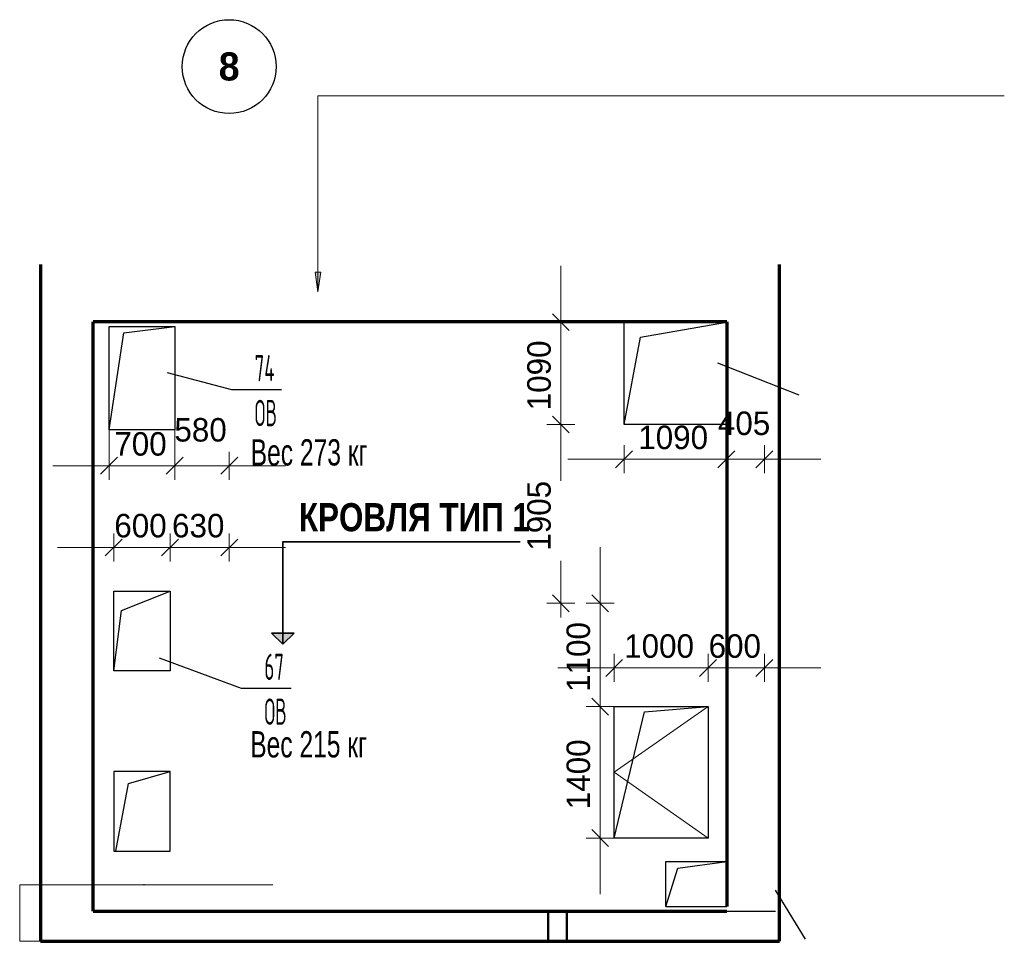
# Model space of a CAD drawing. Header units: millimetres. Extents: x -348641 to 659084, y -187953 to 16029.
# Tile 14 of 256: x -164131 to -153643, y -143850 to -134032. Entities that reach past the tile are written whole.
import ezdxf

# ---------------------------------------------------------------- set-up
doc = ezdxf.new("R2010")
doc.units = ezdxf.units.MM
doc.linetypes.add('______5', pattern=[1100, 800, -100, 100, -100])
for name, color, linetype, lineweight in [('_0.5', 94, 'Continuous', 50), ('A_28_САНТЕХ_УСТАН', 136, 'Continuous', 25), ('Standard', 7, 'Continuous', 25), ('Надписи', 200, 'Continuous', 18), ('Общий01', 7, 'Continuous', 13), ('Оси', 40, '______5', 18), ('Размерная линия_ общее', 7, 'Continuous', 25), ('Стена_ кирпичная кладка нес.', 7, 'Continuous', 70)]:
    doc.layers.add(name, color=color, linetype=linetype, lineweight=lineweight)
doc.styles.add('Century Gothic', font='GOTHIC.TTF')
doc.styles.get("Standard").update_dxf_attribs({"font": 'arial.ttf'})
doc.styles.add('TXT', font='txt_____.ttf')
doc.dimstyles.new('DIMSTYLE_5', dxfattribs={"dimtxt": 250, "dimasz": 300, "dimexe": 0, "dimexo": 0, "dimgap": 125, "dimtad": 2, "dimdec": 0, "dimrnd": 1, "dimzin": 12, "dimdsep": 46, "dimtxsty": 'Century Gothic', "dimblk1": 'ALL_ML_STRICH', "dimblk2": 'ALL_ML_STRICH', "dimsah": 1, "dimcen": 0, "dimclrd": 256, "dimclre": 256, "dimclrt": 256, "dimadec": 0, "dimazin": 0, "dimtfac": 1, "dimtdec": 0, "dimtix": 1, "dimtmove": 2, "dimatfit": 3, "dimfxl": 0, "dimtvp": 1.2, "dimtzin": 0, "dimlwd": 0, "dimlwe": 13, "dimarcsym": 0})
doc.dimstyles.new('DIMSTYLE_6', dxfattribs={"dimtxt": 250, "dimasz": 300, "dimexe": 0, "dimexo": 0, "dimgap": 125, "dimtad": 2, "dimdec": 0, "dimrnd": 1, "dimzin": 12, "dimdsep": 46, "dimtxsty": 'Century Gothic', "dimblk1": 'ALL_ML_STRICH', "dimblk2": 'ALL_ML_STRICH', "dimsah": 1, "dimcen": 0, "dimclrd": 256, "dimclre": 256, "dimclrt": 256, "dimadec": 0, "dimazin": 0, "dimtfac": 1, "dimtdec": 0, "dimtix": 1, "dimtmove": 2, "dimatfit": 3, "dimfxl": 0, "dimtzin": 0, "dimlwd": 0, "dimlwe": 13, "dimarcsym": 0})
doc.dimstyles.get("Standard").update_dxf_attribs({"dimtxt": 0.18, "dimasz": 0.18, "dimexe": 0.18, "dimexo": 0.0625, "dimgap": 0.09, "dimtad": 0, "dimtih": 1, "dimtoh": 1, "dimdec": 4, "dimzin": 0, "dimdsep": 46, "dimtxsty": 'Standard', "dimcen": 0.09, "dimadec": 0, "dimazin": 0, "dimtfac": 1, "dimtdec": 4, "dimtofl": 0, "dimtmove": 0, "dimatfit": 3, "dimfxl": 1, "dimtolj": 1, "dimtzin": 0, "dimarcsym": 0})

# ---------------------------------------------------------------- blocks, each defined once
blk = doc.blocks.new('NSY101')
at = {"color": 0, "linetype": 'ByBlock', "lineweight": -2}
blk.add_circle((0, 0), 50.00000381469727, dxfattribs=at)
blk = doc.blocks.new('СЛОЖНЫЙ_ОБЪЕКТ_4')
at = {"layer": 'Оси', "color": 16, "linetype": 'Continuous', "lineweight": 25, "transparency": 33554687, "xscale": 9.999999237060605, "yscale": 9.999999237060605, "zscale": 9.999999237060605}
blk.add_blockref('NSY101', (26112.97181722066, -989.4981304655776), dxfattribs=at)
at = {"layer": 'Оси', "color": 16, "linetype": 'Continuous', "lineweight": 25, "transparency": 33554687, "insert": (26112.97181722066, -989.4981304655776), "char_height": 300, "width": 385, "attachment_point": 5, "style": 'Century Gothic'}
blk.add_mtext('\\A1;{\\fCentury Gothic|i0|b1;\\H300.000000;\\W1.000000;\\C16;8}\\P', dxfattribs=at)
blk = doc.blocks.new('ALL_ML_STRICH')
at = {"color": 0, "linetype": 'ByBlock', "lineweight": -2}
for p, q in [((0, -0.5), (0, 0.5)), ((-1, 0), (0.5, 0)), ((-0.3, -0.3), (0.3, 0.3))]:
    blk.add_line(p, q, dxfattribs=at)
blk = doc.blocks.new('*D1251')
at = {"layer": 'DEFPOINTS', "color": 0, "linetype": 'Continuous', "lineweight": 0, "transparency": 16777216}
for p in [(-87735.34117424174, -122780.2709260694), (-87135.34117424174, -122780.2709260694), (-87135.34117424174, -122780.2709260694)]:
    blk.add_point(p, dxfattribs=at)
at = {"layer": 'Размерная линия_ общее', "color": 218, "linetype": 'Continuous', "lineweight": 0, "transparency": 16777216}
for p, q in [((-88035.34117424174, -122780.2709260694), (-88335.34117424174, -122780.2709260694)), ((-87735.34117424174, -122780.2709260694), (-87135.34117424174, -122780.2709260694)), ((-86835.34117424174, -122780.2709260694), (-86535.34117424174, -122780.2709260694))]:
    blk.add_line(p, q, dxfattribs=at)
at = {"layer": 'Размерная линия_ общее', "color": 218, "linetype": 'Continuous', "lineweight": 0, "transparency": 16777216, "xscale": 300, "yscale": 300, "zscale": 300}
blk.add_blockref('ALL_ML_STRICH', (-87735.34117424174, -122780.2709260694), dxfattribs=at)
at = {"layer": 'Размерная линия_ общее', "color": 218, "linetype": 'Continuous', "lineweight": 0, "transparency": 16777216, "xscale": 300, "yscale": 300, "zscale": 300, "rotation": 180}
blk.add_blockref('ALL_ML_STRICH', (-87135.34117424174, -122780.2709260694), dxfattribs=at)
at = {"layer": 'Размерная линия_ общее', "color": 218, "linetype": 'Continuous', "lineweight": 13, "transparency": 16777216, "insert": (-87450.50942713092, -122548.9826867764), "char_height": 250, "width": 535.7142857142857, "attachment_point": 5, "style": 'Century Gothic'}
blk.add_mtext('600', dxfattribs=at)
blk = doc.blocks.new('*D1252')
at = {"layer": 'DEFPOINTS', "color": 0, "linetype": 'Continuous', "lineweight": 0, "transparency": 16777216}
for p in [(-87135.34117424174, -122780.2709260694), (-86505.34266155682, -122780.2709260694), (-86505.34266155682, -122780.2709260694)]:
    blk.add_point(p, dxfattribs=at)
at = {"layer": 'Размерная линия_ общее', "color": 218, "linetype": 'Continuous', "lineweight": 0, "transparency": 16777216}
for p, q in [((-87435.34117424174, -122780.2709260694), (-87735.34117424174, -122780.2709260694)), ((-87135.34117424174, -122780.2709260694), (-86505.34266155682, -122780.2709260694)), ((-86205.34266155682, -122780.2709260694), (-85905.34266155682, -122780.2709260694))]:
    blk.add_line(p, q, dxfattribs=at)
at = {"layer": 'Размерная линия_ общее', "color": 218, "linetype": 'Continuous', "lineweight": 0, "transparency": 16777216, "xscale": 300, "yscale": 300, "zscale": 300}
blk.add_blockref('ALL_ML_STRICH', (-87135.34117424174, -122780.2709260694), dxfattribs=at)
at = {"layer": 'Размерная линия_ общее', "color": 218, "linetype": 'Continuous', "lineweight": 0, "transparency": 16777216, "xscale": 300, "yscale": 300, "zscale": 300, "rotation": 180}
blk.add_blockref('ALL_ML_STRICH', (-86505.34266155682, -122780.2709260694), dxfattribs=at)
at = {"layer": 'Размерная линия_ общее', "color": 218, "linetype": 'Continuous', "lineweight": 13, "transparency": 16777216, "insert": (-86835.51017078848, -122548.9826867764), "char_height": 250, "width": 535.7142857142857, "attachment_point": 5, "style": 'Century Gothic'}
blk.add_mtext('630', dxfattribs=at)
blk = doc.blocks.new('*D1253')
at = {"layer": 'DEFPOINTS', "color": 0, "linetype": 'Continuous', "lineweight": 0, "transparency": 16777216}
for p in [(-82300.25786889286, -121839.9589793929), (-81210.25786889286, -121839.9589793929), (-81210.25786889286, -121839.9589793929)]:
    blk.add_point(p, dxfattribs=at)
at = {"layer": 'Размерная линия_ общее', "color": 218, "linetype": 'Continuous', "lineweight": 0, "transparency": 16777216}
for p, q in [((-82600.25786889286, -121839.9589793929), (-82900.25786889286, -121839.9589793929)), ((-82300.25786889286, -121839.9589793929), (-81210.25786889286, -121839.9589793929)), ((-80910.25786889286, -121839.9589793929), (-80610.25786889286, -121839.9589793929))]:
    blk.add_line(p, q, dxfattribs=at)
at = {"layer": 'Размерная линия_ общее', "color": 218, "linetype": 'Continuous', "lineweight": 0, "transparency": 16777216, "xscale": 300, "yscale": 300, "zscale": 300}
blk.add_blockref('ALL_ML_STRICH', (-82300.25786889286, -121839.9589793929), dxfattribs=at)
at = {"layer": 'Размерная линия_ общее', "color": 218, "linetype": 'Continuous', "lineweight": 0, "transparency": 16777216, "xscale": 300, "yscale": 300, "zscale": 300, "rotation": 180}
blk.add_blockref('ALL_ML_STRICH', (-81210.25786889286, -121839.9589793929), dxfattribs=at)
at = {"layer": 'Размерная линия_ общее', "color": 218, "linetype": 'Continuous', "lineweight": 13, "transparency": 16777216, "insert": (-81776.81754646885, -121608.6707400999), "char_height": 250, "width": 714.2857142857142, "attachment_point": 5, "style": 'Century Gothic'}
blk.add_mtext('1090', dxfattribs=at)
blk = doc.blocks.new('*D1254')
at = {"layer": 'DEFPOINTS', "color": 0, "linetype": 'Continuous', "lineweight": 0, "transparency": 16777216}
for p in [(-81210.25786889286, -121839.9589793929), (-80805.34266155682, -121839.9589793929), (-80805.34266155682, -121839.9589793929)]:
    blk.add_point(p, dxfattribs=at)
at = {"layer": 'Размерная линия_ общее', "color": 218, "linetype": 'Continuous', "lineweight": 0, "transparency": 16777216}
for p, q in [((-81510.25786889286, -121839.9589793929), (-81810.25786889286, -121839.9589793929)), ((-81210.25786889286, -121839.9589793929), (-80805.34266155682, -121839.9589793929)), ((-80505.34266155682, -121839.9589793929), (-80205.34266155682, -121839.9589793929))]:
    blk.add_line(p, q, dxfattribs=at)
at = {"layer": 'Размерная линия_ общее', "color": 218, "linetype": 'Continuous', "lineweight": 0, "transparency": 16777216, "xscale": 300, "yscale": 300, "zscale": 300}
blk.add_blockref('ALL_ML_STRICH', (-81210.25786889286, -121839.9589793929), dxfattribs=at)
at = {"layer": 'Размерная линия_ общее', "color": 218, "linetype": 'Continuous', "lineweight": 0, "transparency": 16777216, "xscale": 300, "yscale": 300, "zscale": 300, "rotation": 180}
blk.add_blockref('ALL_ML_STRICH', (-80805.34266155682, -121839.9589793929), dxfattribs=at)
at = {"layer": 'Размерная линия_ общее', "color": 218, "linetype": 'Continuous', "lineweight": 13, "transparency": 16777216, "insert": (-81021.51178314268, -121458.6707400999), "char_height": 250, "width": 535.7142857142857, "attachment_point": 5, "style": 'Century Gothic'}
blk.add_mtext('405', dxfattribs=at)
blk = doc.blocks.new('*D1255')
at = {"layer": 'DEFPOINTS', "color": 0, "linetype": 'Continuous', "lineweight": 0, "transparency": 16777216}
for p in [(-82973.11859155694, -121469.9589793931), (-82973.11859155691, -121469.9589793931), (-82973.11859155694, -123374.8707700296)]:
    blk.add_point(p, dxfattribs=at)
at = {"layer": 'Размерная линия_ общее', "color": 218, "linetype": 'Continuous', "lineweight": 0, "transparency": 16777216}
for p, q in [((-82973.11859155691, -121769.9589793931), (-82973.11859155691, -121964.1017738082)), ((-82973.11859155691, -123074.8707700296), (-82973.11859155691, -122920.9338608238))]:
    blk.add_line(p, q, dxfattribs=at)
at = {"layer": 'Размерная линия_ общее', "color": 218, "linetype": 'Continuous', "lineweight": 0, "transparency": 16777216, "xscale": 300, "yscale": 300, "zscale": 300}
for p, rotation in [((-82973.11859155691, -121469.9589793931), 90), ((-82973.11859155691, -123374.8707700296), 270)]:
    blk.add_blockref('ALL_ML_STRICH', p, dxfattribs=dict(at, rotation=rotation))
at = {"layer": 'Размерная линия_ общее', "color": 218, "linetype": 'Continuous', "lineweight": 13, "transparency": 16777216, "insert": (-83204.40683084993, -122442.517817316), "char_height": 250, "width": 714.2857142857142, "attachment_point": 5, "rotation": 90, "style": 'Century Gothic'}
blk.add_mtext('1905', dxfattribs=at)
blk = doc.blocks.new('*D1256')
at = {"layer": 'DEFPOINTS', "color": 0, "linetype": 'Continuous', "lineweight": 0, "transparency": 16777216}
for p in [(-82973.11859155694, -120379.9589793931), (-82973.11859155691, -120379.9589793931), (-82973.11859155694, -121469.9589793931)]:
    blk.add_point(p, dxfattribs=at)
at = {"layer": 'Размерная линия_ общее', "color": 218, "linetype": 'Continuous', "lineweight": 0, "transparency": 16777216}
for p, q in [((-82973.11859155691, -120079.9589793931), (-82973.11859155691, -119779.9589793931)), ((-82973.11859155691, -121469.9589793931), (-82973.11859155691, -120379.9589793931)), ((-82973.11859155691, -121769.9589793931), (-82973.11859155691, -122069.9589793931))]:
    blk.add_line(p, q, dxfattribs=at)
at = {"layer": 'Размерная линия_ общее', "color": 218, "linetype": 'Continuous', "lineweight": 0, "transparency": 16777216, "xscale": 300, "yscale": 300, "zscale": 300}
for p, rotation in [((-82973.11859155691, -120379.9589793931), 270), ((-82973.11859155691, -121469.9589793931), 90)]:
    blk.add_blockref('ALL_ML_STRICH', p, dxfattribs=dict(at, rotation=rotation))
at = {"layer": 'Размерная линия_ общее', "color": 218, "linetype": 'Continuous', "lineweight": 13, "transparency": 16777216, "insert": (-83204.40683084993, -120946.518656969), "char_height": 250, "width": 714.2857142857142, "attachment_point": 5, "rotation": 90, "style": 'Century Gothic'}
blk.add_mtext('1090', dxfattribs=at)
blk = doc.blocks.new('*D1257')
at = {"layer": 'DEFPOINTS', "color": 0, "linetype": 'Continuous', "lineweight": 0, "transparency": 16777216}
for p in [(-87785.34395125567, -121093.5569515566), (-87085.3439512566, -121093.5569515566), (-87085.3439512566, -121909.5630098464)]:
    blk.add_point(p, dxfattribs=at)
at = {"layer": 'Размерная линия_ общее', "color": 218, "linetype": 'Continuous', "lineweight": 13, "transparency": 16777216}
for p, q in [((-87785.34395125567, -121093.5569515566), (-87785.34395125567, -121909.5630098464)), ((-87085.3439512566, -121093.5569515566), (-87085.3439512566, -121909.5630098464))]:
    blk.add_line(p, q, dxfattribs=at)
at = {"layer": 'Размерная линия_ общее', "color": 218, "linetype": 'Continuous', "lineweight": 0, "transparency": 16777216}
for p, q in [((-88085.34395125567, -121909.5630098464), (-88385.34395125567, -121909.5630098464)), ((-87785.34395125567, -121909.5630098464), (-87085.3439512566, -121909.5630098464)), ((-86785.3439512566, -121909.5630098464), (-86485.3439512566, -121909.5630098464))]:
    blk.add_line(p, q, dxfattribs=at)
at = {"layer": 'Размерная линия_ общее', "color": 218, "linetype": 'Continuous', "lineweight": 0, "transparency": 16777216, "xscale": 300, "yscale": 300, "zscale": 300}
blk.add_blockref('ALL_ML_STRICH', (-87785.34395125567, -121909.5630098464), dxfattribs=at)
at = {"layer": 'Размерная линия_ общее', "color": 218, "linetype": 'Continuous', "lineweight": 0, "transparency": 16777216, "xscale": 300, "yscale": 300, "zscale": 300, "rotation": 180}
blk.add_blockref('ALL_ML_STRICH', (-87085.3439512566, -121909.5630098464), dxfattribs=at)
at = {"layer": 'Размерная линия_ общее', "color": 218, "linetype": 'Continuous', "lineweight": 13, "transparency": 16777216, "insert": (-87450.51220414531, -121678.2747705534), "char_height": 250, "width": 535.7142857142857, "attachment_point": 5, "style": 'Century Gothic'}
blk.add_mtext('700', dxfattribs=at)
blk = doc.blocks.new('*D1258')
at = {"layer": 'DEFPOINTS', "color": 0, "linetype": 'Continuous', "lineweight": 0, "transparency": 16777216}
for p in [(-87085.3439512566, -121093.5569515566), (-86505.34266155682, -121909.5630098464), (-86505.34266155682, -121909.5630098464)]:
    blk.add_point(p, dxfattribs=at)
at = {"layer": 'Размерная линия_ общее', "color": 218, "linetype": 'Continuous', "lineweight": 13, "transparency": 16777216}
blk.add_line((-87085.3439512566, -121093.5569515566), (-87085.3439512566, -121909.5630098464), dxfattribs=at)
at = {"layer": 'Размерная линия_ общее', "color": 218, "linetype": 'Continuous', "lineweight": 0, "transparency": 16777216}
for p, q in [((-87385.3439512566, -121909.5630098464), (-87685.3439512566, -121909.5630098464)), ((-87085.3439512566, -121909.5630098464), (-86505.34266155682, -121909.5630098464)), ((-86205.34266155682, -121909.5630098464), (-85905.34266155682, -121909.5630098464))]:
    blk.add_line(p, q, dxfattribs=at)
at = {"layer": 'Размерная линия_ общее', "color": 218, "linetype": 'Continuous', "lineweight": 0, "transparency": 16777216, "xscale": 300, "yscale": 300, "zscale": 300}
blk.add_blockref('ALL_ML_STRICH', (-87085.3439512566, -121909.5630098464), dxfattribs=at)
at = {"layer": 'Размерная линия_ общее', "color": 218, "linetype": 'Continuous', "lineweight": 0, "transparency": 16777216, "xscale": 300, "yscale": 300, "zscale": 300, "rotation": 180}
blk.add_blockref('ALL_ML_STRICH', (-86505.34266155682, -121909.5630098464), dxfattribs=at)
at = {"layer": 'Размерная линия_ общее', "color": 218, "linetype": 'Continuous', "lineweight": 13, "transparency": 16777216, "insert": (-86810.5115592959, -121528.2747705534), "char_height": 250, "width": 535.7142857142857, "attachment_point": 5, "style": 'Century Gothic'}
blk.add_mtext('580', dxfattribs=at)
blk = doc.blocks.new('*D1259')
at = {"layer": 'DEFPOINTS', "color": 0, "linetype": 'Continuous', "lineweight": 0, "transparency": 16777216}
for p in [(-82554.62399980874, -124474.8707700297), (-82554.62399980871, -124474.8707700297), (-82554.62399980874, -125874.8707700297)]:
    blk.add_point(p, dxfattribs=at)
at = {"layer": 'Размерная линия_ общее', "color": 218, "linetype": 'Continuous', "lineweight": 0, "transparency": 16777216}
for p, q in [((-82554.62399980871, -124174.8707700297), (-82554.62399980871, -123874.8707700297)), ((-82554.62399980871, -125874.8707700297), (-82554.62399980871, -124474.8707700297)), ((-82554.62399980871, -126174.8707700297), (-82554.62399980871, -126474.8707700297))]:
    blk.add_line(p, q, dxfattribs=at)
at = {"layer": 'Размерная линия_ общее', "color": 218, "linetype": 'Continuous', "lineweight": 0, "transparency": 16777216, "xscale": 300, "yscale": 300, "zscale": 300}
for p, rotation in [((-82554.62399980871, -124474.8707700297), 270), ((-82554.62399980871, -125874.8707700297), 90)]:
    blk.add_blockref('ALL_ML_STRICH', p, dxfattribs=dict(at, rotation=rotation))
at = {"layer": 'Размерная линия_ общее', "color": 218, "linetype": 'Continuous', "lineweight": 13, "transparency": 16777216, "insert": (-82785.91223910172, -125196.4304476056), "char_height": 250, "width": 714.2857142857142, "attachment_point": 5, "rotation": 90, "style": 'Century Gothic'}
blk.add_mtext('1400', dxfattribs=at)
blk = doc.blocks.new('*D1260')
at = {"layer": 'DEFPOINTS', "color": 0, "linetype": 'Continuous', "lineweight": 0, "transparency": 16777216}
for p in [(-82554.62399980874, -123374.8707700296), (-82554.62399980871, -123374.8707700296), (-82554.62399980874, -124474.8707700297)]:
    blk.add_point(p, dxfattribs=at)
at = {"layer": 'Размерная линия_ общее', "color": 218, "linetype": 'Continuous', "lineweight": 0, "transparency": 16777216}
for p, q in [((-82554.62399980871, -123074.8707700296), (-82554.62399980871, -122774.8707700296)), ((-82554.62399980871, -124474.8707700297), (-82554.62399980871, -123374.8707700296)), ((-82554.62399980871, -124774.8707700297), (-82554.62399980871, -125074.8707700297))]:
    blk.add_line(p, q, dxfattribs=at)
at = {"layer": 'Размерная линия_ общее', "color": 218, "linetype": 'Continuous', "lineweight": 0, "transparency": 16777216, "xscale": 300, "yscale": 300, "zscale": 300}
for p, rotation in [((-82554.62399980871, -123374.8707700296), 270), ((-82554.62399980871, -124474.8707700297), 90)]:
    blk.add_blockref('ALL_ML_STRICH', p, dxfattribs=dict(at, rotation=rotation))
at = {"layer": 'Размерная линия_ общее', "color": 218, "linetype": 'Continuous', "lineweight": 13, "transparency": 16777216, "insert": (-82785.91223910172, -123946.4304476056), "char_height": 250, "width": 714.2857142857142, "attachment_point": 5, "rotation": 90, "style": 'Century Gothic'}
blk.add_mtext('1100', dxfattribs=at)
blk = doc.blocks.new('*D1261')
at = {"layer": 'DEFPOINTS', "color": 0, "linetype": 'Continuous', "lineweight": 0, "transparency": 16777216}
for p in [(-82405.34266155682, -124062.7493627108), (-81405.34266155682, -124062.7493627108), (-81405.34266155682, -124062.7493627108)]:
    blk.add_point(p, dxfattribs=at)
at = {"layer": 'Размерная линия_ общее', "color": 218, "linetype": 'Continuous', "lineweight": 0, "transparency": 16777216}
for p, q in [((-82705.34266155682, -124062.7493627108), (-83005.34266155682, -124062.7493627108)), ((-82405.34266155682, -124062.7493627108), (-81405.34266155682, -124062.7493627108)), ((-81105.34266155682, -124062.7493627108), (-80805.34266155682, -124062.7493627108))]:
    blk.add_line(p, q, dxfattribs=at)
at = {"layer": 'Размерная линия_ общее', "color": 218, "linetype": 'Continuous', "lineweight": 0, "transparency": 16777216, "xscale": 300, "yscale": 300, "zscale": 300}
blk.add_blockref('ALL_ML_STRICH', (-82405.34266155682, -124062.7493627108), dxfattribs=at)
at = {"layer": 'Размерная линия_ общее', "color": 218, "linetype": 'Continuous', "lineweight": 0, "transparency": 16777216, "xscale": 300, "yscale": 300, "zscale": 300, "rotation": 180}
blk.add_blockref('ALL_ML_STRICH', (-81405.34266155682, -124062.7493627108), dxfattribs=at)
at = {"layer": 'Размерная линия_ общее', "color": 218, "linetype": 'Continuous', "lineweight": 13, "transparency": 16777216, "insert": (-81926.90233913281, -123831.4611234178), "char_height": 250, "width": 714.2857142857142, "attachment_point": 5, "style": 'Century Gothic'}
blk.add_mtext('1000', dxfattribs=at)
blk = doc.blocks.new('*D1262')
at = {"layer": 'DEFPOINTS', "color": 0, "linetype": 'Continuous', "lineweight": 0, "transparency": 16777216}
for p in [(-81405.34266155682, -124062.7493627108), (-80805.34266155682, -124062.7493627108), (-80805.34266155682, -124062.7493627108)]:
    blk.add_point(p, dxfattribs=at)
at = {"layer": 'Размерная линия_ общее', "color": 218, "linetype": 'Continuous', "lineweight": 0, "transparency": 16777216}
for p, q in [((-81705.34266155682, -124062.7493627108), (-82005.34266155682, -124062.7493627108)), ((-81405.34266155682, -124062.7493627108), (-80805.34266155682, -124062.7493627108)), ((-80505.34266155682, -124062.7493627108), (-80205.34266155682, -124062.7493627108))]:
    blk.add_line(p, q, dxfattribs=at)
at = {"layer": 'Размерная линия_ общее', "color": 218, "linetype": 'Continuous', "lineweight": 0, "transparency": 16777216, "xscale": 300, "yscale": 300, "zscale": 300}
blk.add_blockref('ALL_ML_STRICH', (-81405.34266155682, -124062.7493627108), dxfattribs=at)
at = {"layer": 'Размерная линия_ общее', "color": 218, "linetype": 'Continuous', "lineweight": 0, "transparency": 16777216, "xscale": 300, "yscale": 300, "zscale": 300, "rotation": 180}
blk.add_blockref('ALL_ML_STRICH', (-80805.34266155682, -124062.7493627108), dxfattribs=at)
at = {"layer": 'Размерная линия_ общее', "color": 218, "linetype": 'Continuous', "lineweight": 13, "transparency": 16777216, "insert": (-81120.510914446, -123831.4611234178), "char_height": 250, "width": 535.7142857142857, "attachment_point": 5, "style": 'Century Gothic'}
blk.add_mtext('600', dxfattribs=at)
blk = doc.blocks.new('*D1263')
at = {"color": 0, "lineweight": -2, "transparency": 16777216}
for p, q in [((-86041.56933178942, -126374.8707700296), (-88736.73270531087, -126374.8707700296)), ((-88736.55270531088, -126375.0507700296), (-88736.55270531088, -126674.9103020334)), ((-88736.55270531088, -126975.1336403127), (-88736.55270531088, -126675.274108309)), ((-86041.56933178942, -126975.3136403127), (-88736.73270531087, -126975.3136403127))]:
    blk.add_line(p, q, dxfattribs=at)
at = {"color": 0, "lineweight": 0, "transparency": 16777216}
for points in [[(-88736.58270531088, -126375.0507700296), (-88736.52270531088, -126375.0507700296), (-88736.55270531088, -126374.8707700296)], [(-88736.58270531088, -126975.1336403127), (-88736.52270531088, -126975.1336403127), (-88736.55270531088, -126975.3136403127)]]:
    blk.add_solid(points, dxfattribs=at)
at = {"layer": 'DEFPOINTS', "color": 0, "lineweight": 0, "transparency": 16777216}
for p in [(-88736.55270531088, -126374.8707700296), (-86041.50683178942, -126374.8707700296), (-86041.50683178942, -126975.3136403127)]:
    blk.add_point(p, dxfattribs=at)
at = {"color": 0, "transparency": 16777216, "insert": (-88736.55270531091, -126675.0922051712), "char_height": 0.18, "attachment_point": 5}
blk.add_mtext('\\A1;600.4429', dxfattribs=at)
blk = doc.blocks.new('sdsdsd')
at = {"layer": 'Стена_ кирпичная кладка нес.', "linetype": 'Continuous', "lineweight": 13, "transparency": 33554687}
blk.add_hatch(color=7, dxfattribs=at).paths.add_polyline_path([(-85589.81636410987, -119847.3830978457), (-85559.81660825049, -120057.3830978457), (-85529.81660825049, -119847.3830978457)])
at = {"layer": 'Стена_ кирпичная кладка нес.', "linetype": 'Continuous', "lineweight": 35, "transparency": 33554687}
blk.add_hatch(color=7, dxfattribs=at).paths.add_polyline_path([(-86055.0227850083, -123691.4678146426), (-85935.02302914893, -123811.4677536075), (-85815.02302914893, -123691.4678146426)])
at = {"layer": 'A_28_САНТЕХ_УСТАН', "color": 7, "linetype": 'Continuous', "lineweight": 25, "transparency": 33554687}
blk.add_line((-87415.34266155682, -126364.8707700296), (-87415.34266155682, -126374.8707700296), dxfattribs=at)
at = {"layer": 'Standard', "color": 7, "linetype": 'Continuous', "lineweight": 70, "transparency": 33554687}
for p, q in [((-88515.34266155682, -119764.8711101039), (-88515.34266155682, -126975.3136403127)), ((-80645.34266155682, -126975.3136403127), (-80645.34266155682, -119764.8711101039)), ((-81205.34266155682, -120374.8707700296), (-87955.34266155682, -120374.8707700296)), ((-87955.34266155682, -126655.1753579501), (-87955.34266155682, -120374.8707700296)), ((-81205.34266155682, -120374.8707700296), (-81205.34266155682, -126605.1753579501)), ((-87955.34266155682, -124765.3151299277), (-87955.34266155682, -124514.3969676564)), ((-87955.34266155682, -126655.1753579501), (-81205.34266155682, -126655.1753579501)), ((-88515.34266155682, -126975.3136403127), (-80645.34266155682, -126975.3136403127))]:
    blk.add_line(p, q, dxfattribs=at)
at = {"layer": 'Standard', "color": 1, "linetype": 'Continuous', "lineweight": 25, "true_color": 0xff1c1c, "transparency": 33554687}
for p, q in [((-87166.16243867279, -120914.3426653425), (-86480.05239730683, -121096.4410440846)), ((-81303.09297782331, -120813.3413447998), (-80439.95930171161, -121154.3430331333)), ((-86480.05239730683, -121096.4410440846), (-85948.3758171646, -121096.4410440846)), ((-87252.32271375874, -123956.2502995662), (-86376.6471542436, -124277.8242798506)), ((-86376.6471542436, -124277.8242798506), (-85844.97057410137, -124277.8242798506)), ((-80691.03469990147, -126431.1230237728), (-80371.08015368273, -126951.323675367))]:
    blk.add_line(p, q, dxfattribs=at)
at = {"layer": 'Standard', "color": 7, "linetype": 'Continuous', "lineweight": 13, "transparency": 33554687}
for p, q in [((-81405.34266155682, -124474.8707700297), (-82405.34266155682, -125174.8707700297)), ((-82405.34266155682, -125174.8707700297), (-81405.34266155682, -125874.8707700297))]:
    blk.add_line(p, q, dxfattribs=at)
at = {"layer": 'Standard', "color": 7, "linetype": 'Continuous', "lineweight": 25, "transparency": 33554687}
for points in [[(-82300.25786889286, -120379.958979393), (-81210.25786889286, -120379.958979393), (-81210.25786889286, -121469.958979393), (-82300.25786889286, -121469.958979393), (-82300.25786889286, -120379.958979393)], [(-87085.3439512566, -121524.872347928), (-87785.34395125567, -121524.872347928), (-87785.34395125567, -120424.8729812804), (-87085.3439512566, -120424.8729812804), (-87085.3439512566, -121524.872347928)], [(-87735.34117424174, -123244.8710768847), (-87135.34117424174, -123244.8710768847), (-87135.34117424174, -124094.8710768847), (-87735.34117424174, -124094.8710768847), (-87735.34117424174, -123244.8710768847)], [(-81405.34266155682, -125874.8707700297), (-82405.34266155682, -125874.8707700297), (-82405.34266155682, -124474.8707700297), (-81405.34266155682, -124474.8707700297), (-81405.34266155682, -125874.8707700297)], [(-87135.340087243, -125164.8707700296), (-87735.340087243, -125164.8707700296), (-87735.340087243, -126014.8707700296), (-87135.340087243, -126014.8707700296), (-87135.340087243, -125164.8707700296)]]:
    blk.add_lwpolyline(points, close=True, dxfattribs=at)
for points in [[(-82300.25786889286, -121469.958979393), (-82125.73792370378, -120540.5080628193), (-81210.25786889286, -120379.958979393)], [(-87785.34395125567, -121524.872347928), (-87627.08798018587, -120492.1799510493), (-87085.3439512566, -120424.8729812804)], [(-87735.34117424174, -124094.8710768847), (-87653.34625424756, -123449.6992976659), (-87135.34117424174, -123244.8710768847)], [(-82405.34266155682, -125874.8707700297), (-82080.61733864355, -124531.3010655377), (-81405.34266155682, -124474.8707700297)], [(-87712.79141602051, -126014.8707700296), (-87578.75986841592, -125295.672073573), (-87135.340087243, -125164.8707700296)], [(-81855.34266155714, -126605.1753579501), (-81728.17652887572, -126195.8823286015), (-81205.34266155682, -126124.8833313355)]]:
    blk.add_lwpolyline(points, dxfattribs=at)
at = {"layer": 'Общий01', "color": 7, "linetype": 'Continuous', "lineweight": 25, "transparency": 33554687}
for p, q in [((-81855.34266155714, -126124.8833313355), (-81205.34266155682, -126124.8833313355)), ((-81855.34266155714, -126605.1753579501), (-81855.34266155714, -126124.8833313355)), ((-82225.34266156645, -126655.1753579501), (-80685.34266156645, -126655.1753579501)), ((-81855.34266155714, -126605.1753579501), (-81205.34266155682, -126605.1753579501))]:
    blk.add_line(p, q, dxfattribs=at)
at = {"layer": 'Общий01', "color": 7, "linetype": 'Continuous', "lineweight": 50, "transparency": 33554687}
for p, q in [((-83109.36591445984, -126975.3136403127), (-83109.3659144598, -126655.1753579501)), ((-82909.36591445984, -126975.3136403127), (-82909.36591445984, -126655.1753579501))]:
    blk.add_line(p, q, dxfattribs=at)
at = {"layer": 'Стена_ кирпичная кладка нес.', "color": 7, "linetype": 'Continuous', "lineweight": 13, "transparency": 33554687}
for p, q in [((-85529.81660825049, -119847.3830978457), (-85589.81636410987, -119847.3830978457)), ((-85589.81636410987, -119847.3830978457), (-85559.81660825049, -120057.3830978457)), ((-85559.81660825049, -119847.3830978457), (-85559.81660825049, -119832.3830978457)), ((-85559.81660825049, -120057.3830978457), (-85529.81660825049, -119847.3830978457)), ((-85559.81660825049, -120057.3830978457), (-85559.81660825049, -120057.3830978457)), ((-85559.81660825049, -120057.3830978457), (-85559.81660825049, -120057.3830978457)), ((-85559.81660825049, -120057.3830978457), (-85559.81660825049, -120057.3830978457))]:
    blk.add_line(p, q, dxfattribs=at)
at = {"layer": 'Стена_ кирпичная кладка нес.', "color": 7, "linetype": 'Continuous', "lineweight": 35, "transparency": 33554687}
for p, q in [((-85815.02302914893, -123691.4678146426), (-86055.0227850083, -123691.4678146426)), ((-86055.0227850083, -123691.4678146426), (-85935.02302914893, -123811.4677536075)), ((-85935.02302914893, -123691.4678146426), (-85935.02302914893, -123661.4678146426)), ((-85935.02302914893, -123811.4677536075), (-85815.02302914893, -123691.4678146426)), ((-85935.02302914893, -123811.4677536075), (-85935.02302914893, -123811.4677536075)), ((-85935.02302914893, -123811.4677536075), (-85935.02302914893, -123811.4677536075)), ((-85935.02302914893, -123811.4677536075), (-85935.02302914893, -123811.4677536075))]:
    blk.add_line(p, q, dxfattribs=at)
at = {"layer": 'Стена_ кирпичная кладка нес.', "color": 7, "linetype": 'Continuous', "lineweight": 13, "transparency": 33554687}
blk.add_lwpolyline([(-78249.81660825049, -117967.3831588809), (-85559.81660825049, -117967.3831588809), (-85559.81660825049, -120057.3830978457)], dxfattribs=at)
at = {"layer": 'Стена_ кирпичная кладка нес.', "color": 7, "linetype": 'Continuous', "lineweight": 35, "transparency": 33554687}
blk.add_lwpolyline([(-83405.02309018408, -122721.4677536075), (-85935.02302914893, -122721.4677536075), (-85935.02302914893, -123811.4677536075)], dxfattribs=at)
at = {"layer": 'Надписи', "color": 180, "linetype": 'Continuous', "lineweight": 25, "transparency": 33554687}
blk.add_blockref('СЛОЖНЫЙ_ОБЪЕКТ_4', (-112618.8569524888, -116667.96482392), dxfattribs=at)
at = {"layer": 'Standard', "color": 1, "linetype": 'Continuous', "lineweight": 25, "true_color": 0xff1c1c, "transparency": 33554687, "char_height": 280.0000000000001, "width": 462.5848458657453, "attachment_point": 1, "line_spacing_factor": 1.024096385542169, "style": 'TXT'}
for s, insert in [('\\W0.50;74\\PОВ', (-86234.15355503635, -120729.7154091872)), ('\\W0.50;67\\PОВ', (-86130.74831197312, -123911.0986449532))]:
    blk.add_mtext(s, dxfattribs=dict(at, insert=insert))
at = {"layer": 'Standard', "color": 22, "linetype": 'Continuous', "lineweight": 25, "transparency": 33554687, "char_height": 280.0000000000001, "width": 1443.866666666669, "attachment_point": 1, "style": 'Century Gothic'}
for s, insert in [('\\W0.70;Вес\\~273\\~кг', (-86276.89148595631, -121626.6718611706)), ('\\W0.70;Вес\\~215\\~кг', (-86281.95629859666, -124736.6004590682))]:
    blk.add_mtext(s, dxfattribs=dict(at, insert=insert))
at = {"layer": 'Стена_ кирпичная кладка нес.', "color": 7, "linetype": 'Continuous', "lineweight": 25, "transparency": 33554687, "insert": (-85763.35640076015, -122611.4677893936), "char_height": 300, "width": 2483.333333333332, "attachment_point": 7, "style": 'Century Gothic'}
blk.add_mtext('\\A1;{\\fCentury Gothic|i0|b1;\\H300.000000;\\W0.833333;\\C7;КРОВЛЯ ТИП 1}\\P', dxfattribs=at)
dim = blk.add_linear_dim(base=(-88736.55270531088, -126374.8707700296), p1=(-86041.50683178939, -126975.3136403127), p2=(-86041.50683178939, -126374.8707700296), angle=90, dimstyle='Standard')
dim.commit()
dim.dimension.update_dxf_attribs({"geometry": '*D1263', "text_midpoint": (-88736.55270531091, -126675.0922051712)})
at = {"layer": 'Размерная линия_ общее', "color": 218, "linetype": 'Continuous', "lineweight": 13, "true_color": 0x500050, "transparency": 33554687}
for base, p1, p2, picture, middle in [((-82973.11859155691, -120379.9589793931), (-82973.11859155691, -121469.958979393), (-82973.11859155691, -120379.958979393), '*D1256', (-83204.40683084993, -120946.518656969)), ((-82973.11859155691, -121469.9589793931), (-82973.11859155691, -123374.8707700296), (-82973.11859155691, -121469.958979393), '*D1255', (-83204.40683084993, -122442.517817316)), ((-82554.62399980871, -123374.8707700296), (-82554.62399980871, -124474.8707700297), (-82554.62399980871, -123374.8707700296), '*D1260', (-82785.91223910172, -123946.4304476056)), ((-82554.62399980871, -124474.8707700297), (-82554.62399980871, -125874.8707700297), (-82554.62399980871, -124474.8707700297), '*D1259', (-82785.91223910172, -125196.4304476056))]:
    dim = blk.add_linear_dim(base=base, p1=p1, p2=p2, angle=90, dimstyle='DIMSTYLE_6', override={"dimpost": '<>', "dimclrd": 218, "dimclre": 218, "dimclrt": 218, "dimlwd": 0, "dimlwe": 13}, dxfattribs=at)
    dim.commit()
    dim.dimension.update_dxf_attribs({"geometry": picture, "text_midpoint": middle, "dimtype": 128})
for base, p1, p2, dimstyle, picture, middle in [((-87085.3439512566, -121909.5630098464), (-87785.34395125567, -121093.5569515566), (-87085.3439512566, -121093.5569515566), 'DIMSTYLE_6', '*D1257', (-87450.51220414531, -121678.2747705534)), ((-86505.34266155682, -121909.5630098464), (-87085.3439512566, -121093.5569515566), (-86505.34266155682, -121909.5630098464), 'DIMSTYLE_6', '*D1258', (-86810.5115592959, -121528.2747705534)), ((-80805.34266155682, -121839.9589793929), (-81210.25786889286, -121839.9589793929), (-80805.34266155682, -121839.9589793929), 'DIMSTYLE_5', '*D1254', (-81021.51178314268, -121458.6707400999)), ((-81210.25786889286, -121839.9589793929), (-82300.25786889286, -121839.9589793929), (-81210.25786889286, -121839.9589793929), 'DIMSTYLE_6', '*D1253', (-81776.81754646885, -121608.6707400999)), ((-87135.34117424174, -122780.2709260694), (-87735.34117424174, -122780.2709260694), (-87135.34117424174, -122780.2709260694), 'DIMSTYLE_6', '*D1251', (-87450.50942713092, -122548.9826867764)), ((-86505.34266155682, -122780.2709260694), (-87135.34117424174, -122780.2709260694), (-86505.34266155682, -122780.2709260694), 'DIMSTYLE_6', '*D1252', (-86835.51017078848, -122548.9826867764)), ((-81405.34266155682, -124062.7493627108), (-82405.34266155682, -124062.7493627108), (-81405.34266155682, -124062.7493627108), 'DIMSTYLE_6', '*D1261', (-81926.90233913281, -123831.4611234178)), ((-80805.34266155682, -124062.7493627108), (-81405.34266155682, -124062.7493627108), (-80805.34266155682, -124062.7493627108), 'DIMSTYLE_6', '*D1262', (-81120.510914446, -123831.4611234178))]:
    dim = blk.add_linear_dim(base=base, p1=p1, p2=p2, dimstyle=dimstyle, override={"dimpost": '<>', "dimclrd": 218, "dimclre": 218, "dimclrt": 218, "dimlwd": 0, "dimlwe": 13}, dxfattribs=at)
    dim.commit()
    dim.dimension.update_dxf_attribs({"geometry": picture, "text_midpoint": middle, "dimtype": 128})

msp = doc.modelspace()

# ---------------------------------------------------------------- block references
at = {"layer": '_0.5', "color": 4, "lineweight": 0}
msp.add_blockref('sdsdsd', (-75393.57169352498, -16874.63026050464), dxfattribs=at)

doc.saveas('drawing.dxf')
